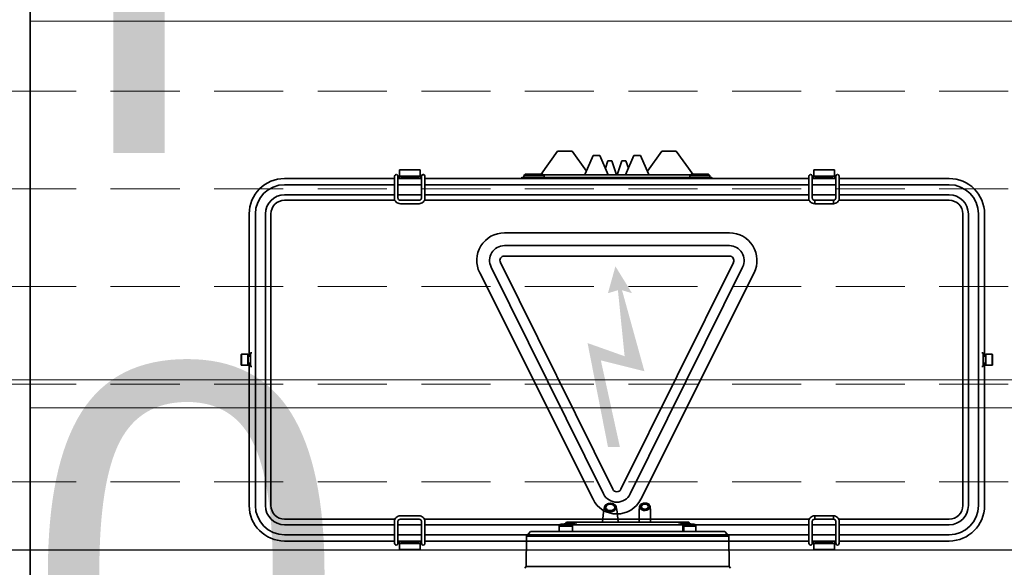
# Model space of a CAD drawing. Header units: millimetres. Extents: x 42175 to 97175, y 10092 to 468192.
# Tile 39 of 256: x 61544 to 62257, y 25856 to 26253. Entities that reach past the tile are written whole.
import ezdxf

# ---------------------------------------------------------------- set-up
doc = ezdxf.new("R2010")
doc.units = ezdxf.units.MM
doc.header["$XCLIPFRAME"] = 2
doc.linetypes.add('DASHED', pattern=[0.75, 0.5, -0.25])
for name, color, linetype in [('EC-MTR_250-0_7OBJ', 8, 'Continuous'), ('FLUID-Wy2', 8, 'Continuous'), ('FLUID-Wy2-150-ARRGR', 8, 'Continuous'), ('FLUID-Wy2-INS', 8, 'Continuous'), ('JBOX', 8, 'Continuous'), ('kontury', 8, 'Continuous')]:
    doc.layers.add(name, color=color, linetype=linetype)
doc.styles.add('STYL_AUTOMATYCZNY_1', font='ARIALN.TTF')
picture_1 = doc.add_image_def('image1.bmp', size_in_pixel=(951, 911))

msp = doc.modelspace()

# ---------------------------------------------------------------- hatches: boundary and pattern name
at = {"layer": 'JBOX', "linetype": 'Continuous', "lineweight": 13, "ltscale": 100}
msp.add_hatch(color=8, dxfattribs=at).paths.add_polyline_path([(61964.92, 26006.08), (61996.48, 25998.19), (61980.26, 26056.92), (61987.49, 26054.73), (61975.47, 26074.19), (61970.05, 26054.73), (61977.28, 26056.92), (61982.12, 26009.11), (61955.3, 26018.63), (61970.07, 25943.39), (61978.7, 25943.39)])

# ---------------------------------------------------------------- linework, layer by layer
at = {"color": 8, "linetype": 'Continuous', "lineweight": 35, "ltscale": 100}
for q in [(61551.76, 25326.8), (61551.76, 25330.8)]:
    msp.add_line((61551.76, 26405.8), q, dxfattribs=at)
at = {"layer": 'EC-MTR_250-0_7OBJ', "color": 8, "linetype": 'Continuous', "lineweight": 35, "ltscale": 100}
for p, q in [((61966.79, 25896.31), (61966.17, 25889)), ((61967.55, 25899.96), (61966.79, 25896.31)), ((61976, 25899.96), (61976.77, 25896.31)), ((61976.77, 25896.31), (61977.38, 25889)), ((61992.78, 25897.07), (61992.68, 25889)), ((61993.02, 25900.23), (61992.78, 25897.07)), ((62000.53, 25900.23), (62000.78, 25897.07)), ((62000.78, 25897.07), (62000.87, 25889)), ((61935.73, 25887.55), (61934.78, 25886.14)), ((61946.28, 25888.5), (61935.73, 25887.55)), ((61939.1, 25887.55), (61935.73, 25887.55)), ((61940.01, 25889), (61939.1, 25887.55)), ((61943.72, 25888), (61939.1, 25887.55)), ((62028.54, 25889), (61940.01, 25889)), ((61943.72, 25889), (61943.72, 25888)), ((61946.28, 25888.5), (61946.28, 25889)), ((61947.35, 25888.5), (61946.28, 25888.5)), ((61947.35, 25889), (61947.35, 25888.5)), ((61947.52, 25888.48), (61947.52, 25889)), ((62021.03, 25888.48), (62021.03, 25889)), ((62021.2, 25889), (62021.2, 25888.5)), ((62022.28, 25888.5), (62021.2, 25888.5)), ((62022.28, 25888.5), (62022.28, 25889)), ((62022.28, 25888.5), (62032.83, 25887.55)), ((62024.83, 25889), (62024.83, 25888)), ((62029.45, 25887.55), (62024.83, 25888)), ((62028.54, 25889), (62029.45, 25887.55)), ((62032.83, 25887.55), (62029.45, 25887.55)), ((62032.83, 25887.55), (62033.78, 25886.14)), ((61913.93, 25882.3), (61911.08, 25878.8)), ((61913.93, 25882.3), (62054.63, 25882.3)), ((61934.78, 25882.3), (61934.78, 25886.14)), ((61943.63, 25886.14), (61934.78, 25886.14)), ((61944.39, 25886.69), (61944.39, 25882.3)), ((62024.16, 25886.69), (62024.16, 25882.3)), ((62024.92, 25886.14), (62024.92, 25882.3)), ((62033.78, 25886.14), (62024.92, 25886.14)), ((62033.78, 25882.3), (62033.78, 25886.14)), ((62054.63, 25882.3), (62057.47, 25878.8)), ((61911.08, 25878.8), (61910.78, 25856.9)), ((61922.27, 25878.8), (61911.08, 25878.8)), ((61922.27, 25878.8), (62039.76, 25878.8)), ((62057.47, 25878.8), (62039.76, 25878.8)), ((62057.47, 25878.8), (62057.78, 25856.9)), ((61910.78, 25856.9), (61909.76, 25855.6)), ((62057.78, 25856.9), (61910.78, 25856.9)), ((62057.78, 25856.9), (62058.79, 25855.6))]:
    msp.add_line(p, q, dxfattribs=at)
at = {"layer": 'EC-MTR_250-0_7OBJ', "color": 8, "linetype": 'Continuous', "lineweight": 35, "ltscale": 100, "flags": 128}
for points in [[(61974.67, 25901.74), (61973.66, 25902.23), (61972.51, 25902.49), (61971.29, 25902.52), (61970.11, 25902.3), (61969.07, 25901.85), (61968.25, 25901.22), (61967.71, 25900.44), (61967.5, 25899.59), (61967.64, 25898.73), (61968.11, 25897.94), (61968.88, 25897.27)], [(61967.55, 25899.96), (61967.73, 25900.5), (61968.05, 25901), (61968.48, 25901.46), (61969.02, 25901.85), (61969.65, 25902.17), (61970.35, 25902.4), (61971.09, 25902.54), (61971.85, 25902.58), (61972.61, 25902.52), (61973.35, 25902.36), (61974.03, 25902.11), (61974.64, 25901.78)], [(61974.53, 25901.76), (61973.57, 25902.22), (61972.47, 25902.48), (61971.32, 25902.5), (61970.2, 25902.29), (61969.21, 25901.87), (61968.42, 25901.27), (61967.9, 25900.53), (61967.7, 25899.72), (61967.83, 25898.9), (61968.28, 25898.14), (61969.02, 25897.49)], [(61969.54, 25897.9), (61968.9, 25898.48), (61968.54, 25899.17), (61968.5, 25899.9), (61968.77, 25900.59), (61969.33, 25901.2), (61970.13, 25901.65), (61971.09, 25901.91), (61972.12, 25901.95), (61973.13, 25901.76), (61974.01, 25901.35)], [(61968.88, 25897.27), (61969.89, 25896.78), (61971.05, 25896.52), (61972.26, 25896.49), (61973.44, 25896.71), (61974.48, 25897.16), (61975.31, 25897.79), (61975.84, 25898.57), (61976.05, 25899.42), (61975.91, 25900.27), (61975.44, 25901.07), (61974.67, 25901.74)], [(61969.02, 25897.49), (61969.98, 25897.03), (61971.08, 25896.77), (61972.23, 25896.75), (61973.35, 25896.96), (61974.35, 25897.38), (61975.13, 25897.98), (61975.65, 25898.72), (61975.85, 25899.53), (61975.73, 25900.35), (61975.27, 25901.11), (61974.53, 25901.76)], [(61974.01, 25901.35), (61974.66, 25900.77), (61975.01, 25900.08), (61975.05, 25899.35), (61974.78, 25898.65), (61974.22, 25898.05), (61973.42, 25897.6), (61972.47, 25897.34), (61971.43, 25897.3), (61970.42, 25897.49), (61969.54, 25897.9)], [(61974.64, 25901.78), (61975.14, 25901.4), (61975.54, 25900.95), (61975.83, 25900.47), (61976, 25899.96)], [(61993.02, 25900.23), (61993.12, 25900.72), (61993.34, 25901.19), (61993.67, 25901.62), (61994.11, 25902), (61994.64, 25902.32), (61995.24, 25902.56), (61995.88, 25902.72), (61996.56, 25902.8), (61997.24, 25902.78), (61997.91, 25902.67), (61998.54, 25902.48), (61999.11, 25902.21), (61999.61, 25901.87)], [(61999.63, 25901.82), (61998.74, 25902.36), (61997.65, 25902.68), (61996.47, 25902.74), (61995.33, 25902.55), (61994.33, 25902.11), (61993.57, 25901.47), (61993.12, 25900.7), (61993.03, 25899.87), (61993.31, 25899.06), (61993.92, 25898.35)], [(61999.48, 25901.86), (61998.62, 25902.38), (61997.59, 25902.67), (61996.49, 25902.73), (61995.42, 25902.55), (61994.47, 25902.14), (61993.75, 25901.54), (61993.32, 25900.82), (61993.23, 25900.03), (61993.48, 25899.25), (61994.07, 25898.57)], [(61993.92, 25898.35), (61994.82, 25897.8), (61995.91, 25897.49), (61997.08, 25897.42), (61998.22, 25897.62), (61999.22, 25898.06), (61999.99, 25898.69), (62000.43, 25899.46), (62000.52, 25900.3), (62000.25, 25901.11), (61999.63, 25901.82)], [(61994.07, 25898.57), (61994.93, 25898.05), (61995.96, 25897.76), (61997.06, 25897.7), (61998.13, 25897.88), (61999.08, 25898.29), (61999.81, 25898.89), (62000.23, 25899.61), (62000.33, 25900.4), (62000.07, 25901.18), (61999.48, 25901.86)], [(61994.84, 25899.04), (61994.42, 25899.52), (61994.23, 25900.08), (61994.3, 25900.63), (61994.6, 25901.15), (61995.11, 25901.58), (61995.79, 25901.88), (61996.55, 25902.02), (61997.35, 25901.98), (61998.1, 25901.76), (61998.71, 25901.39)], [(61998.71, 25901.39), (61999.17, 25900.85), (61999.33, 25900.23), (61999.19, 25899.62), (61998.76, 25899.08), (61998.09, 25898.66), (61997.27, 25898.44), (61996.37, 25898.43), (61995.53, 25898.64), (61994.84, 25899.04)], [(61999.61, 25901.87), (61999.98, 25901.51), (62000.26, 25901.1), (62000.45, 25900.67), (62000.53, 25900.23)], [(61947.52, 25888.48), (61947.35, 25888.43), (61946.85, 25888.35), (61946.04, 25888.25), (61944.97, 25888.13), (61943.72, 25888)], [(61944.39, 25886.69), (61945.13, 25887.52), (61945.86, 25888.29), (61946.58, 25889)], [(61947.52, 25888.48), (61947.5, 25888.49), (61947.45, 25888.5), (61947.35, 25888.5)], [(62021.2, 25888.5), (62021.11, 25888.5), (62021.05, 25888.49), (62021.03, 25888.48)], [(62021.03, 25888.48), (62021.2, 25888.43), (62021.71, 25888.35), (62022.51, 25888.25), (62023.58, 25888.13), (62024.83, 25888)], [(62024.16, 25886.69), (62023.42, 25887.52), (62022.69, 25888.29), (62021.97, 25889)], [(61944.39, 25886.69), (61944.18, 25886.47), (61943.98, 25886.29), (61943.79, 25886.18), (61943.63, 25886.14)], [(62024.92, 25886.14), (62024.76, 25886.18), (62024.57, 25886.29), (62024.37, 25886.47), (62024.16, 25886.69)]]:
    msp.add_lwpolyline(points, dxfattribs=at)
at = {"layer": 'FLUID-Wy2', "color": 8, "linetype": 'DASHED', "lineweight": 18, "ltscale": 100}
for p, q in [((63459.95, 26201.05), (61459.95, 26201.05)), ((63459.95, 26130.34), (61459.95, 26130.34)), ((63459.95, 26059.63), (61459.95, 26059.63)), ((63459.95, 25988.92), (61459.95, 25988.92)), ((63459.95, 25918.21), (61459.95, 25918.21))]:
    msp.add_line(p, q, dxfattribs=at)
at = {"layer": 'FLUID-Wy2', "color": 8, "linetype": 'Continuous', "lineweight": 25, "ltscale": 100}
msp.add_line((63459.95, 25868.71), (61459.95, 25868.71), dxfattribs=at)
at = {"layer": 'FLUID-Wy2-INS', "color": 8, "linetype": 'Continuous', "lineweight": 13, "ltscale": 100}
msp.add_line((63559.95, 25991.9), (61359.95, 25991.9), dxfattribs=at)
at = {"layer": 'JBOX', "color": 8, "linetype": 'Continuous', "lineweight": 35, "ltscale": 100}
for p, q in [((61933.5, 26157.55), (61921.63, 26141.05)), ((61933.5, 26157.55), (61944.04, 26157.55)), ((61944.04, 26157.55), (61954.41, 26143.14)), ((61959.41, 26154.55), (61953.59, 26141.27)), ((61959.41, 26154.55), (61964.13, 26154.55)), ((61964.13, 26154.55), (61970.27, 26140.55)), ((61988.91, 26154.55), (61982.77, 26140.55)), ((61988.91, 26154.55), (61993.63, 26154.55)), ((61993.63, 26154.55), (61999.46, 26141.27)), ((62009, 26157.55), (61998.63, 26143.14)), ((62009, 26157.55), (62019.54, 26157.55)), ((62019.54, 26157.55), (62031.41, 26141.05)), ((61834.02, 26144.05), (61819.02, 26144.05)), ((61819.02, 26137.8), (61819.02, 26144.05)), ((61834.02, 26144.05), (61834.02, 26137.8)), ((61970.02, 26150.55), (61968.19, 26145.31)), ((61970.02, 26150.55), (61972.82, 26150.55)), ((61972.82, 26150.55), (61976.32, 26140.55)), ((61980.22, 26150.55), (61976.72, 26140.55)), ((61980.22, 26150.55), (61983.02, 26150.55)), ((61983.02, 26150.55), (61984.86, 26145.31)), ((62119.02, 26137.8), (62119.02, 26144.05)), ((62134.02, 26144.05), (62119.02, 26144.05)), ((62134.02, 26144.05), (62134.02, 26137.8)), ((61815.52, 26137.8), (61735.92, 26137.8)), ((61815.52, 26139.45), (61815.52, 26123.53)), ((61818.02, 26139.45), (61818.02, 26123.53)), ((61835.02, 26137.8), (61818.02, 26137.8)), ((61819.02, 26139.55), (61834.02, 26139.55)), ((61820.52, 26139.55), (61820.52, 26137.8)), ((61823.02, 26139.2), (61820.52, 26139.2)), ((61823.02, 26138.8), (61820.52, 26138.8)), ((61823.02, 26137.8), (61823.02, 26139.55)), ((61823.02, 26139), (61830.02, 26139)), ((61830.02, 26139.55), (61830.02, 26137.8)), ((61832.52, 26139.2), (61830.02, 26139.2)), ((61832.52, 26138.8), (61830.02, 26138.8)), ((61832.52, 26137.8), (61832.52, 26139.55)), ((61835.02, 26139.45), (61835.02, 26123.53)), ((61837.52, 26139.45), (61837.52, 26123.53)), ((62115.52, 26137.8), (61837.52, 26137.8)), ((61907.85, 26138.55), (62045.19, 26138.55)), ((61910.27, 26141.05), (61909.27, 26140.05)), ((61923.77, 26140.05), (61909.27, 26140.05)), ((61909.27, 26140.05), (61909.27, 26138.55)), ((61922.77, 26141.05), (61910.27, 26141.05)), ((61913.73, 26137.8), (61913.73, 26138.55)), ((61922.77, 26141.05), (61923.77, 26140.05)), ((61923.27, 26140.55), (61976.32, 26140.55)), ((61923.77, 26140.05), (61923.77, 26138.55)), ((61976.32, 26140.55), (62029.77, 26140.55)), ((62030.27, 26141.05), (62029.27, 26140.05)), ((62043.77, 26140.05), (62029.27, 26140.05)), ((62029.27, 26140.05), (62029.27, 26138.55)), ((62042.77, 26141.05), (62030.27, 26141.05)), ((62042.77, 26141.05), (62043.77, 26140.05)), ((62043.77, 26140.05), (62043.77, 26138.55)), ((62115.52, 26139.45), (62115.52, 26123.53)), ((62118.02, 26139.45), (62118.02, 26123.53)), ((62135.02, 26137.8), (62118.02, 26137.8)), ((62119.02, 26139.55), (62134.02, 26139.55)), ((62120.52, 26139.55), (62120.52, 26137.8)), ((62123.02, 26139.2), (62120.52, 26139.2)), ((62123.02, 26138.8), (62120.52, 26138.8)), ((62123.02, 26137.8), (62123.02, 26139.55)), ((62123.02, 26139), (62130.02, 26139)), ((62130.02, 26139.55), (62130.02, 26137.8)), ((62132.52, 26139.2), (62130.02, 26139.2)), ((62132.52, 26138.8), (62130.02, 26138.8)), ((62132.52, 26137.8), (62132.52, 26139.55)), ((62135.02, 26139.45), (62135.02, 26123.53)), ((62137.52, 26139.45), (62137.52, 26123.53)), ((62217.12, 26137.8), (62137.52, 26137.8)), ((61815.52, 26133.3), (61735.92, 26133.3)), ((61835.02, 26133.3), (61818.02, 26133.3)), ((62115.52, 26133.3), (61837.52, 26133.3)), ((62135.02, 26133.3), (62118.02, 26133.3)), ((62217.12, 26133.3), (62137.52, 26133.3)), ((61735.92, 26126.05), (61815.52, 26126.05)), ((61818.02, 26126.05), (61835.02, 26126.05)), ((61837.52, 26126.05), (62115.52, 26126.05)), ((62118.02, 26126.05), (62135.02, 26126.05)), ((62137.52, 26126.05), (62217.12, 26126.05)), ((61815.83, 26122.03), (61735.92, 26122.03)), ((61833.27, 26122.04), (61819.77, 26122.04)), ((61833.27, 26119.54), (61819.77, 26119.54)), ((62115.83, 26122.03), (61837.21, 26122.03)), ((62119.77, 26119.54), (62119.77, 26122.04)), ((62133.27, 26122.04), (62119.77, 26122.04)), ((62133.27, 26119.54), (62119.77, 26119.54)), ((62133.27, 26122.04), (62133.27, 26119.54)), ((62217.12, 26122.03), (62137.21, 26122.03)), ((61710.27, 26112.15), (61710.27, 26009.05)), ((61714.77, 26112.15), (61714.77, 25900.95)), ((61722.02, 25900.95), (61722.02, 26112.15)), ((61726.04, 26112.15), (61726.04, 25900.95)), ((62227, 25900.95), (62227, 26112.15)), ((62231.02, 26112.15), (62231.02, 25900.95)), ((62238.27, 25900.95), (62238.27, 26112.15)), ((62242.77, 26009.05), (62242.77, 26112.15)), ((62057.95, 26098.46), (61895.09, 26098.46)), ((61895.09, 26089.2), (62057.95, 26089.2)), ((62057.95, 26081.66), (61895.09, 26081.66)), ((61966.87, 25909.38), (61885.44, 26073.64)), ((61892.19, 26076.99), (61973.62, 25912.73)), ((61979.42, 25912.73), (62060.85, 26076.99)), ((62067.6, 26073.64), (61986.17, 25909.38)), ((61877.18, 26069.46), (61959.28, 25905.53)), ((61993.77, 25905.53), (62075.86, 26069.46)), ((61704.52, 26010.35), (61704.72, 26010.55)), ((61704.52, 26002.75), (61704.52, 26010.35)), ((61704.72, 26010.55), (61709.32, 26010.55)), ((61704.72, 26002.55), (61704.72, 26010.55)), ((61709.32, 26010.55), (61709.52, 26010.35)), ((61709.32, 26002.55), (61709.32, 26010.55)), ((61709.52, 26002.75), (61709.52, 26010.35)), ((61709.52, 26009.05), (61711.27, 26009.05)), ((61711.27, 26011.55), (61712.27, 26011.55)), ((61711.27, 26011.55), (61711.27, 26001.55)), ((62241.77, 26011.55), (62240.77, 26011.55)), ((62241.77, 26001.55), (62241.77, 26011.55)), ((62243.52, 26009.05), (62241.77, 26009.05)), ((62243.72, 26010.55), (62243.52, 26010.35)), ((62243.52, 26002.75), (62243.52, 26010.35)), ((62243.72, 26002.55), (62243.72, 26010.55)), ((62248.32, 26010.55), (62243.72, 26010.55)), ((62248.32, 26002.55), (62248.32, 26010.55)), ((62248.52, 26010.35), (62248.32, 26010.55)), ((62248.52, 26002.75), (62248.52, 26010.35)), ((61704.52, 26002.75), (61704.72, 26002.55)), ((61704.72, 26002.55), (61709.32, 26002.55)), ((61709.32, 26002.55), (61709.52, 26002.75)), ((61709.52, 26004.05), (61711.27, 26004.05)), ((61710.27, 26004.05), (61710.27, 25900.95)), ((61711.27, 26001.55), (61712.27, 26001.55)), ((62241.77, 26001.55), (62240.77, 26001.55)), ((62243.52, 26004.05), (62241.77, 26004.05)), ((62242.77, 25900.95), (62242.77, 26004.05)), ((62243.72, 26002.55), (62243.52, 26002.75)), ((62248.32, 26002.55), (62243.72, 26002.55)), ((62248.52, 26002.75), (62248.32, 26002.55)), ((61735.92, 25891.07), (61815.83, 25891.07)), ((61815.52, 25887.05), (61735.92, 25887.05)), ((61815.52, 25873.65), (61815.52, 25889.57)), ((61818.02, 25873.65), (61818.02, 25889.57)), ((61835.02, 25887.05), (61818.02, 25887.05)), ((61819.77, 25893.56), (61833.27, 25893.56)), ((61819.77, 25891.06), (61833.27, 25891.06)), ((61835.02, 25873.65), (61835.02, 25889.57)), ((61837.21, 25891.07), (62115.83, 25891.07)), ((61837.52, 25873.65), (61837.52, 25889.57)), ((62115.52, 25887.05), (61837.52, 25887.05)), ((62115.52, 25873.65), (62115.52, 25889.57)), ((62118.02, 25873.65), (62118.02, 25889.57)), ((62135.02, 25887.05), (62118.02, 25887.05)), ((62119.77, 25891.06), (62119.77, 25893.56)), ((62119.77, 25893.56), (62133.27, 25893.56)), ((62119.77, 25891.06), (62133.27, 25891.06)), ((62133.27, 25893.56), (62133.27, 25891.06)), ((62135.02, 25873.65), (62135.02, 25889.57)), ((62137.21, 25891.07), (62217.12, 25891.07)), ((62137.52, 25873.65), (62137.52, 25889.57)), ((62217.12, 25887.05), (62137.52, 25887.05)), ((61735.92, 25879.8), (61815.52, 25879.8)), ((61818.02, 25879.8), (61835.02, 25879.8)), ((61837.52, 25879.8), (62115.52, 25879.8)), ((62118.02, 25879.8), (62135.02, 25879.8)), ((62137.52, 25879.8), (62217.12, 25879.8)), ((61735.92, 25875.3), (61815.52, 25875.3)), ((61818.02, 25875.3), (61835.02, 25875.3)), ((61819.02, 25875.3), (61819.02, 25869.05)), ((61834.02, 25873.55), (61819.02, 25873.55)), ((61820.52, 25875.3), (61820.52, 25873.55)), ((61820.52, 25874.3), (61823.02, 25874.3)), ((61820.52, 25873.9), (61823.02, 25873.9)), ((61823.02, 25873.55), (61823.02, 25875.3)), ((61830.02, 25874.1), (61823.02, 25874.1)), ((61830.02, 25875.3), (61830.02, 25873.55)), ((61830.02, 25874.3), (61832.52, 25874.3)), ((61830.02, 25873.9), (61832.52, 25873.9)), ((61832.52, 25873.55), (61832.52, 25875.3)), ((61834.02, 25875.3), (61834.02, 25869.05)), ((61837.52, 25875.3), (62115.52, 25875.3)), ((62118.02, 25875.3), (62135.02, 25875.3)), ((62119.02, 25875.3), (62119.02, 25869.05)), ((62134.02, 25873.55), (62119.02, 25873.55)), ((62120.52, 25875.3), (62120.52, 25873.55)), ((62120.52, 25874.3), (62123.02, 25874.3)), ((62120.52, 25873.9), (62123.02, 25873.9)), ((62123.02, 25873.55), (62123.02, 25875.3)), ((62130.02, 25874.1), (62123.02, 25874.1)), ((62130.02, 25875.3), (62130.02, 25873.55)), ((62130.02, 25874.3), (62132.52, 25874.3)), ((62130.02, 25873.9), (62132.52, 25873.9)), ((62132.52, 25873.55), (62132.52, 25875.3)), ((62134.02, 25875.3), (62134.02, 25869.05)), ((62137.52, 25875.3), (62217.12, 25875.3)), ((61819.02, 25869.05), (61834.02, 25869.05)), ((62119.02, 25869.05), (62134.02, 25869.05))]:
    msp.add_line(p, q, dxfattribs=at)
at = {"layer": 'JBOX', "color": 8, "linetype": 'Continuous', "lineweight": 35, "ltscale": 100, "flags": 128}
for points in [[(61819.02, 26138.81), (61818.75, 26138.82), (61818.02, 26138.85)], [(61834.02, 26138.81), (61834.29, 26138.82), (61835.02, 26138.85)], [(61835.02, 26139.45), (61835.13, 26139.91), (61835.4, 26140.29), (61835.8, 26140.55), (61836.27, 26140.64)], [(61836.27, 26140.64), (61836.65, 26140.58), (61836.99, 26140.41), (61837.26, 26140.15), (61837.45, 26139.82)], [(61953.38, 26140.55), (61953.42, 26140.75), (61953.59, 26141.27)], [(61999.46, 26141.27), (61999.52, 26141.11), (61999.66, 26140.55)], [(62119.02, 26138.81), (62118.75, 26138.82), (62118.02, 26138.85)], [(62134.02, 26138.81), (62134.29, 26138.82), (62135.02, 26138.85)], [(61815.52, 26123.53), (61815.61, 26122.73), (61815.86, 26121.97), (61816.26, 26121.27), (61816.81, 26120.67)], [(61818.02, 26123.53), (61818.05, 26123.26), (61818.14, 26122.99), (61818.49, 26122.51)], [(61818.49, 26122.51), (61819.07, 26122.16), (61819.77, 26122.04)], [(61834.55, 26122.51), (61833.98, 26122.16), (61833.27, 26122.04)], [(61835.02, 26123.53), (61834.99, 26123.26), (61834.9, 26122.99), (61834.55, 26122.51)], [(61837.52, 26123.53), (61837.44, 26122.73), (61837.18, 26121.97), (61836.78, 26121.27), (61836.24, 26120.67)], [(62115.52, 26123.53), (62115.61, 26122.73), (62115.86, 26121.97), (62116.26, 26121.27), (62116.81, 26120.67)], [(62118.02, 26123.53), (62118.05, 26123.26), (62118.14, 26122.99), (62118.49, 26122.51)], [(62118.49, 26122.51), (62119.07, 26122.16), (62119.77, 26122.04)], [(62134.55, 26122.51), (62133.98, 26122.16), (62133.27, 26122.04)], [(62135.02, 26123.53), (62134.99, 26123.26), (62134.9, 26122.99), (62134.55, 26122.51)], [(62137.52, 26123.53), (62137.44, 26122.73), (62137.18, 26121.97), (62136.78, 26121.27), (62136.24, 26120.67)], [(61816.81, 26120.67), (61817.45, 26120.19), (61818.17, 26119.83), (61818.96, 26119.61), (61819.77, 26119.54)], [(61836.24, 26120.67), (61835.59, 26120.19), (61834.87, 26119.83), (61834.08, 26119.61), (61833.27, 26119.54)], [(62116.81, 26120.67), (62117.45, 26120.19), (62118.17, 26119.83), (62118.96, 26119.61), (62119.77, 26119.54)], [(62136.24, 26120.67), (62135.59, 26120.19), (62134.87, 26119.83), (62134.08, 26119.61), (62133.27, 26119.54)], [(61815.52, 25889.57), (61815.61, 25890.37), (61815.86, 25891.13), (61816.26, 25891.83), (61816.81, 25892.43)], [(61816.81, 25892.43), (61817.45, 25892.92), (61818.17, 25893.27), (61818.96, 25893.49), (61819.77, 25893.56)], [(61818.02, 25889.57), (61818.05, 25889.84), (61818.14, 25890.11), (61818.49, 25890.59)], [(61818.49, 25890.59), (61819.07, 25890.94), (61819.77, 25891.06)], [(61836.24, 25892.43), (61835.59, 25892.92), (61834.87, 25893.27), (61834.08, 25893.49), (61833.27, 25893.56)], [(61834.55, 25890.59), (61833.98, 25890.94), (61833.27, 25891.06)], [(61835.02, 25889.57), (61834.99, 25889.84), (61834.9, 25890.11), (61834.55, 25890.59)], [(61837.52, 25889.57), (61837.44, 25890.37), (61837.18, 25891.13), (61836.78, 25891.83), (61836.24, 25892.43)], [(62115.52, 25889.57), (62115.61, 25890.37), (62115.86, 25891.13), (62116.26, 25891.83), (62116.81, 25892.43)], [(62116.81, 25892.43), (62117.45, 25892.92), (62118.17, 25893.27), (62118.96, 25893.49), (62119.77, 25893.56)], [(62118.02, 25889.57), (62118.05, 25889.84), (62118.14, 25890.11), (62118.49, 25890.59)], [(62118.49, 25890.59), (62119.07, 25890.94), (62119.77, 25891.06)], [(62136.24, 25892.43), (62135.59, 25892.92), (62134.87, 25893.27), (62134.08, 25893.49), (62133.27, 25893.56)], [(62134.55, 25890.59), (62133.98, 25890.94), (62133.27, 25891.06)], [(62135.02, 25889.57), (62134.99, 25889.84), (62134.9, 25890.11), (62134.55, 25890.59)], [(62137.52, 25889.57), (62137.44, 25890.37), (62137.18, 25891.13), (62136.78, 25891.83), (62136.24, 25892.43)], [(61819.02, 25874.29), (61818.75, 25874.29), (61818.02, 25874.25)], [(61834.02, 25874.29), (61834.29, 25874.29), (61835.02, 25874.25)], [(62119.02, 25874.29), (62118.75, 25874.29), (62118.02, 25874.25)], [(62134.02, 25874.29), (62134.29, 25874.29), (62135.02, 25874.25)]]:
    msp.add_lwpolyline(points, dxfattribs=at)
at = {"layer": 'JBOX', "color": 8, "linetype": 'Continuous', "lineweight": 35, "ltscale": 100}
for centre, radius, start, end in [((61735.92, 26112.15), 25.65, 90, 180), ((61816.77, 26139.45), 1.25, 359.89311, 180.10689), ((61836.27, 26139.45), 1.25, 0, 180), ((61836.24, 26139.4), 1.22, 177.83143, 179.99914), ((61836.29, 26139.4), 1.23, 4.37624, 20.14096), ((61836.3, 26139.4), 1.22, 359.99491, 4.33758), ((61918.37, 26126.13), 16.28, 130.26531, 134.15268), ((62034.67, 26126.13), 16.28, 45.84734, 49.73469), ((62116.77, 26139.45), 1.25, 359.89311, 180.10689), ((62136.27, 26139.45), 1.25, 359.89311, 180.10689), ((62217.12, 26112.15), 25.65, 0, 90), ((61735.92, 26112.15), 21.15, 90, 180), ((62217.12, 26112.15), 21.15, 0, 90), ((61735.92, 26112.15), 13.9, 90, 180), ((62217.12, 26112.15), 13.9, 0, 90), ((61735.92, 26112.15), 9.88, 90, 180), ((62217.12, 26112.15), 9.88, 0, 90), ((61895.09, 26078.43), 20.03, 90, 206.6), ((62057.95, 26078.43), 20.03, 333.4, 90), ((61895.09, 26078.43), 10.77, 90, 206.36824), ((62057.95, 26078.43), 10.77, 333.63176, 90), ((61895.09, 26078.43), 3.23, 90, 206.36824), ((62057.95, 26078.43), 3.23, 333.63176, 90), ((61976.52, 25914.16), 10.77, 206.36824, 333.63176), ((61976.52, 25914.16), 3.23, 206.36824, 333.63176), ((61976.52, 25914.16), 19.29, 206.6, 333.4), ((61735.92, 25900.95), 25.65, 180, 270), ((61735.92, 25900.95), 21.15, 180, 270), ((61735.92, 25900.95), 13.9, 180, 270), ((61735.92, 25900.95), 9.88, 180, 270), ((62217.12, 25900.95), 25.65, 270, 0), ((62217.12, 25900.95), 21.15, 270, 0), ((62217.12, 25900.95), 13.9, 270, 0), ((62217.12, 25900.95), 9.88, 270, 0), ((61816.77, 25873.65), 1.25, 179.89311, 0.10689), ((61836.27, 25873.65), 1.25, 179.89311, 0.10689), ((62116.77, 25873.65), 1.25, 179.89311, 0.10689), ((62136.27, 25873.65), 1.25, 179.89311, 0.10689)]:
    msp.add_arc(centre, radius, start, end, dxfattribs=at)
at = {"layer": 'kontury', "color": 8, "linetype": 'Continuous', "lineweight": 13, "ltscale": 100, "flags": 128}
msp.add_lwpolyline([(61551.76, 26251.8), (61551.76, 25971.8), (63368.76, 25971.8), (63368.76, 26251.8)], close=True, dxfattribs=at)

# ---------------------------------------------------------------- texts
at = {"layer": 'FLUID-Wy2-150-ARRGR', "color": 8, "linetype": 'Continuous', "lineweight": 35, "insert": (60627.8, 26077.34), "char_height": 300, "attachment_point": 5, "line_spacing_factor": 0.907426, "style": 'STYL_AUTOMATYCZNY_1'}
msp.add_mtext('\\A1;{\\pqc;\\fArial|b0|i0|c238|p0;\\W1.000000;10440 m\\fArial|b0|i0|c238|p0;\\H0.500000x;\\W1.000000;3\\fArial|b0|i0|c238|p0;\\H2.000000x;\\W1.000000;/h\\P\\pqc;\\fArial|b0|i0|c238|p0;\\W1.000000;2000 x 1400}', dxfattribs=at)

# ---------------------------------------------------------------- pictures from other files: only their frames are drawn
at = {"color": 8, "lineweight": 13}
image = msp.add_image(picture_1, insert=(61504.13, 26425.82), size_in_units=(1986.02, 1904.63), rotation=-90, dxfattribs=at)
image.set_boundary_path([(-0.5, -0.5), (950.5, 910.5)])

doc.saveas('drawing.dxf')
